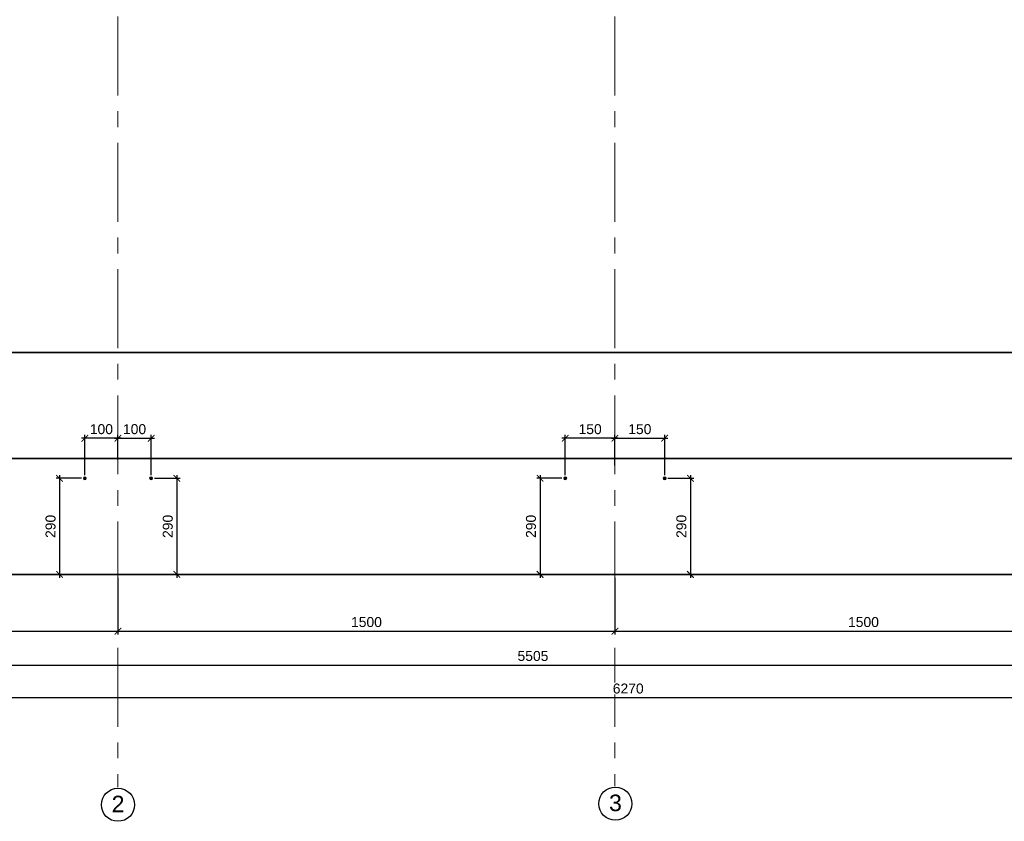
# Model space of a CAD drawing. Header units: millimetres. Extents: x -695122 to 440517, y 454270 to 574899.
# Tile 27 of 38: x 305135 to 334852, y 526515 to 550707. Entities that reach past the tile are written whole.
import ezdxf

# ---------------------------------------------------------------- set-up
doc = ezdxf.new("R2010")
doc.units = ezdxf.units.MM
doc.linetypes.add('осевая', pattern=[50.8, 31.75, -6.35, 6.35, -6.35])
for name, color, linetype, lineweight in [('Бетон', 7, 'Continuous', 50), ('ГТО-2_Размеры', 7, 'Continuous', 15), ('Отдел_Заглавные надписи', 7, 'Continuous', 30)]:
    doc.layers.add(name, color=color, linetype=linetype, lineweight=lineweight)
doc.layers.add('ГП_Штриховки', color=7, linetype='Continuous')
doc.layers.add('Оси', color=1, linetype='осевая')
doc.styles.add('arial', font='arial.ttf')
doc.styles.add('Рогун1', font='arial.ttf')
doc.dimstyles.new('100 мм', dxfattribs={"dimscale": 100, "dimtxt": 3.5, "dimasz": 2, "dimexe": 1, "dimexo": 1, "dimgap": 1.2, "dimtad": 1, "dimdec": 0, "dimlfac": 0.1, "dimrnd": 0.0001, "dimtxsty": 'Рогун1', "dimblk": 'ARCHTICK', "dimcen": 2.5, "dimdle": 1, "dimaunit": 1, "dimadec": 1, "dimazin": 0, "dimtfac": 1, "dimtdec": 0, "dimtmove": 1, "dimatfit": 3, "dimldrblk": 'ARCHTICK', "dimfxl": 1, "dimtfill": 1, "dimarcsym": 0})

# ---------------------------------------------------------------- blocks, each defined once
blk = doc.blocks.new('_ArchTick')
at = {"color": 0, "linetype": 'ByBlock', "const_width": 0.15}
blk.add_lwpolyline([(-0.5, -0.5), (0.5, 0.5)], dxfattribs=at)
blk = doc.blocks.new('*D25')
at = {"layer": 'Defpoints', "color": 0, "transparency": 16777216}
for p in [(293101, 533966), (308101, 533966), (308101, 532253)]:
    blk.add_point(p, dxfattribs=at)
at = {"layer": 'ГТО-2_Размеры', "color": 0, "lineweight": -2, "transparency": 16777216}
for p, q in [((293101, 533866), (293101, 532153)), ((308101, 533866), (308101, 532153)), ((293001, 532253), (308201, 532253))]:
    blk.add_line(p, q, dxfattribs=at)
at = {"layer": 'ГТО-2_Размеры', "color": 0, "lineweight": -2, "transparency": 16777216, "xscale": 200, "yscale": 200, "zscale": 200, "rotation": 180}
blk.add_blockref('_ArchTick', (293101, 532253), dxfattribs=at)
at = {"layer": 'ГТО-2_Размеры', "color": 0, "lineweight": -2, "transparency": 16777216, "xscale": 200, "yscale": 200, "zscale": 200}
blk.add_blockref('_ArchTick', (308101, 532253), dxfattribs=at)
at = {"layer": 'ГТО-2_Размеры', "color": 0, "transparency": 16777216, "insert": (300601, 532526), "char_height": 300, "attachment_point": 5, "style": 'Рогун1'}
blk.add_mtext('1500', dxfattribs=at)
blk = doc.blocks.new('*D6')
at = {"layer": 'Defpoints', "color": 0, "transparency": 16777216}
for p in [(308101, 533966), (323101, 533966), (323101, 532253)]:
    blk.add_point(p, dxfattribs=at)
at = {"layer": 'ГТО-2_Размеры', "color": 0, "lineweight": -2, "transparency": 16777216}
for p, q in [((308101, 533866), (308101, 532153)), ((323101, 533866), (323101, 532153)), ((308001, 532253), (323201, 532253))]:
    blk.add_line(p, q, dxfattribs=at)
at = {"layer": 'ГТО-2_Размеры', "color": 0, "lineweight": -2, "transparency": 16777216, "xscale": 200, "yscale": 200, "zscale": 200, "rotation": 180}
blk.add_blockref('_ArchTick', (308101, 532253), dxfattribs=at)
at = {"layer": 'ГТО-2_Размеры', "color": 0, "lineweight": -2, "transparency": 16777216, "xscale": 200, "yscale": 200, "zscale": 200}
blk.add_blockref('_ArchTick', (323101, 532253), dxfattribs=at)
at = {"layer": 'ГТО-2_Размеры', "color": 0, "transparency": 16777216, "insert": (315601, 532526), "char_height": 300, "attachment_point": 5, "style": 'Рогун1'}
blk.add_mtext('1500', dxfattribs=at)
blk = doc.blocks.new('*D7')
at = {"layer": 'Defpoints', "color": 0, "transparency": 16777216}
for p in [(323101, 533966), (338101, 533966), (338101, 532253)]:
    blk.add_point(p, dxfattribs=at)
at = {"layer": 'ГТО-2_Размеры', "color": 0, "lineweight": -2, "transparency": 16777216}
for p, q in [((323101, 533866), (323101, 532153)), ((338101, 533866), (338101, 532153)), ((323001, 532253), (338201, 532253))]:
    blk.add_line(p, q, dxfattribs=at)
at = {"layer": 'ГТО-2_Размеры', "color": 0, "lineweight": -2, "transparency": 16777216, "xscale": 200, "yscale": 200, "zscale": 200, "rotation": 180}
blk.add_blockref('_ArchTick', (323101, 532253), dxfattribs=at)
at = {"layer": 'ГТО-2_Размеры', "color": 0, "lineweight": -2, "transparency": 16777216, "xscale": 200, "yscale": 200, "zscale": 200}
blk.add_blockref('_ArchTick', (338101, 532253), dxfattribs=at)
at = {"layer": 'ГТО-2_Размеры', "color": 0, "transparency": 16777216, "insert": (330601, 532526), "char_height": 300, "attachment_point": 5, "style": 'Рогун1'}
blk.add_mtext('1500', dxfattribs=at)
blk = doc.blocks.new('*D27')
at = {"layer": 'Defpoints', "color": 0, "transparency": 16777216}
for p in [(292151, 533966), (354851, 533966), (354851, 530247)]:
    blk.add_point(p, dxfattribs=at)
at = {"layer": 'ГТО-2_Размеры', "color": 0, "lineweight": -2, "transparency": 16777216}
for p, q in [((292151, 533866), (292151, 530147)), ((354851, 533866), (354851, 530147)), ((292051, 530247), (354951, 530247))]:
    blk.add_line(p, q, dxfattribs=at)
at = {"layer": 'ГТО-2_Размеры', "color": 0, "lineweight": -2, "transparency": 16777216, "xscale": 200, "yscale": 200, "zscale": 200, "rotation": 180}
blk.add_blockref('_ArchTick', (292151, 530247), dxfattribs=at)
at = {"layer": 'ГТО-2_Размеры', "color": 0, "lineweight": -2, "transparency": 16777216, "xscale": 200, "yscale": 200, "zscale": 200}
blk.add_blockref('_ArchTick', (354851, 530247), dxfattribs=at)
at = {"layer": 'ГТО-2_Размеры', "color": 0, "transparency": 16777216, "insert": (323501, 530520), "char_height": 300, "attachment_point": 5, "style": 'Рогун1', "bg_fill": 3, "box_fill_scale": 1.1, "bg_fill_color": 256, "bg_fill_true_color": 13158600, "bg_fill_transparency": 0}
blk.add_mtext('6270', dxfattribs=at)
blk = doc.blocks.new('*D29')
at = {"layer": 'Defpoints', "color": 0, "transparency": 16777216}
for p in [(348151, 540666), (293101, 533966), (348151, 531229)]:
    blk.add_point(p, dxfattribs=at)
at = {"layer": 'ГТО-2_Размеры', "color": 0, "lineweight": -2, "transparency": 16777216}
for p, q in [((348151, 540566), (348151, 531129)), ((293101, 533866), (293101, 531129)), ((293001, 531229), (348251, 531229))]:
    blk.add_line(p, q, dxfattribs=at)
at = {"layer": 'ГТО-2_Размеры', "color": 0, "lineweight": -2, "transparency": 16777216, "xscale": 200, "yscale": 200, "zscale": 200, "rotation": 180}
blk.add_blockref('_ArchTick', (293101, 531229), dxfattribs=at)
at = {"layer": 'ГТО-2_Размеры', "color": 0, "lineweight": -2, "transparency": 16777216, "xscale": 200, "yscale": 200, "zscale": 200}
blk.add_blockref('_ArchTick', (348151, 531229), dxfattribs=at)
at = {"layer": 'ГТО-2_Размеры', "color": 0, "transparency": 16777216, "insert": (320626, 531503), "char_height": 300, "attachment_point": 5, "style": 'Рогун1'}
blk.add_mtext('5505', dxfattribs=at)
blk = doc.blocks.new('*D314')
at = {"layer": 'Defpoints', "color": 0, "transparency": 16777216}
for p in [(307101, 536866), (306340, 533966), (306751, 533966)]:
    blk.add_point(p, dxfattribs=at)
at = {"layer": 'ГТО-2_Размеры', "color": 0, "lineweight": -2, "transparency": 16777216}
for p, q in [((307001, 536866), (306240, 536866)), ((306340, 536966), (306340, 533866)), ((306651, 533966), (306240, 533966))]:
    blk.add_line(p, q, dxfattribs=at)
at = {"layer": 'ГТО-2_Размеры', "color": 0, "lineweight": -2, "transparency": 16777216, "xscale": 200, "yscale": 200, "zscale": 200}
for p, rotation in [((306340, 536866), 90), ((306340, 533966), 270)]:
    blk.add_blockref('_ArchTick', p, dxfattribs=dict(at, rotation=rotation))
at = {"layer": 'ГТО-2_Размеры', "color": 0, "transparency": 16777216, "insert": (306067, 535416), "char_height": 300, "attachment_point": 5, "rotation": 90, "style": 'Рогун1'}
blk.add_mtext('290', dxfattribs=at)
blk = doc.blocks.new('*D315')
at = {"layer": 'Defpoints', "color": 0, "transparency": 16777216}
for p in [(309101, 536866), (309351, 533966), (309879, 533966)]:
    blk.add_point(p, dxfattribs=at)
at = {"layer": 'ГТО-2_Размеры', "color": 0, "lineweight": -2, "transparency": 16777216}
for p, q in [((309201, 536866), (309979, 536866)), ((309879, 536966), (309879, 533866)), ((309451, 533966), (309979, 533966))]:
    blk.add_line(p, q, dxfattribs=at)
at = {"layer": 'ГТО-2_Размеры', "color": 0, "lineweight": -2, "transparency": 16777216, "xscale": 200, "yscale": 200, "zscale": 200}
for p, rotation in [((309879, 536866), 90), ((309879, 533966), 270)]:
    blk.add_blockref('_ArchTick', p, dxfattribs=dict(at, rotation=rotation))
at = {"layer": 'ГТО-2_Размеры', "color": 0, "transparency": 16777216, "insert": (309606, 535416), "char_height": 300, "attachment_point": 5, "rotation": 90, "style": 'Рогун1'}
blk.add_mtext('290', dxfattribs=at)
blk = doc.blocks.new('*D316')
at = {"layer": 'Defpoints', "color": 0, "transparency": 16777216}
for p in [(309101, 538074), (308101, 537775), (309101, 536866)]:
    blk.add_point(p, dxfattribs=at)
at = {"layer": 'ГТО-2_Размеры', "color": 0, "lineweight": -2, "transparency": 16777216}
for p, q in [((308101, 537875), (308101, 538174)), ((309101, 536966), (309101, 538174)), ((308001, 538074), (309201, 538074))]:
    blk.add_line(p, q, dxfattribs=at)
at = {"layer": 'ГТО-2_Размеры', "color": 0, "transparency": 16777216, "insert": (308601, 538348), "char_height": 300, "attachment_point": 5, "style": 'Рогун1', "bg_fill": 3, "box_fill_scale": 1.1, "bg_fill_color": 256, "bg_fill_true_color": 13158600, "bg_fill_transparency": 0}
blk.add_mtext('100', dxfattribs=at)
at = {"layer": 'ГТО-2_Размеры', "color": 0, "lineweight": -2, "transparency": 16777216, "xscale": 200, "yscale": 200, "zscale": 200, "rotation": 180}
blk.add_blockref('_ArchTick', (308101, 538074), dxfattribs=at)
at = {"layer": 'ГТО-2_Размеры', "color": 0, "lineweight": -2, "transparency": 16777216, "xscale": 200, "yscale": 200, "zscale": 200}
blk.add_blockref('_ArchTick', (309101, 538074), dxfattribs=at)
blk = doc.blocks.new('*D317')
at = {"layer": 'Defpoints', "color": 0, "transparency": 16777216}
for p in [(307101, 538074), (308101, 537332), (307101, 536866)]:
    blk.add_point(p, dxfattribs=at)
at = {"layer": 'ГТО-2_Размеры', "color": 0, "lineweight": -2, "transparency": 16777216}
for p, q in [((307101, 536966), (307101, 538174)), ((308101, 537432), (308101, 538174)), ((308201, 538074), (307001, 538074))]:
    blk.add_line(p, q, dxfattribs=at)
at = {"layer": 'ГТО-2_Размеры', "color": 0, "transparency": 16777216, "insert": (307601, 538348), "char_height": 300, "attachment_point": 5, "style": 'Рогун1', "bg_fill": 3, "box_fill_scale": 1.1, "bg_fill_color": 256, "bg_fill_true_color": 13158600, "bg_fill_transparency": 0}
blk.add_mtext('100', dxfattribs=at)
at = {"layer": 'ГТО-2_Размеры', "color": 0, "lineweight": -2, "transparency": 16777216, "xscale": 200, "yscale": 200, "zscale": 200, "rotation": 180}
blk.add_blockref('_ArchTick', (307101, 538074), dxfattribs=at)
at = {"layer": 'ГТО-2_Размеры', "color": 0, "lineweight": -2, "transparency": 16777216, "xscale": 200, "yscale": 200, "zscale": 200}
blk.add_blockref('_ArchTick', (308101, 538074), dxfattribs=at)
blk = doc.blocks.new('*D318')
at = {"layer": 'Defpoints', "color": 0, "transparency": 16777216}
for p in [(321601, 538074), (323101, 537775), (321601, 536866)]:
    blk.add_point(p, dxfattribs=at)
at = {"layer": 'ГТО-2_Размеры', "color": 0, "lineweight": -2, "transparency": 16777216}
for p, q in [((321601, 536966), (321601, 538174)), ((323101, 537875), (323101, 538174)), ((323201, 538074), (321501, 538074))]:
    blk.add_line(p, q, dxfattribs=at)
at = {"layer": 'ГТО-2_Размеры', "color": 0, "lineweight": -2, "transparency": 16777216, "xscale": 200, "yscale": 200, "zscale": 200, "rotation": 180}
blk.add_blockref('_ArchTick', (321601, 538074), dxfattribs=at)
at = {"layer": 'ГТО-2_Размеры', "color": 0, "lineweight": -2, "transparency": 16777216, "xscale": 200, "yscale": 200, "zscale": 200}
blk.add_blockref('_ArchTick', (323101, 538074), dxfattribs=at)
at = {"layer": 'ГТО-2_Размеры', "color": 0, "transparency": 16777216, "insert": (322351, 538348), "char_height": 300, "attachment_point": 5, "style": 'Рогун1'}
blk.add_mtext('150', dxfattribs=at)
blk = doc.blocks.new('*D319')
at = {"layer": 'Defpoints', "color": 0, "transparency": 16777216}
for p in [(321601, 536866), (320840, 533966), (321251, 533966)]:
    blk.add_point(p, dxfattribs=at)
at = {"layer": 'ГТО-2_Размеры', "color": 0, "lineweight": -2, "transparency": 16777216}
for p, q in [((321501, 536866), (320740, 536866)), ((320840, 536966), (320840, 533866)), ((321151, 533966), (320740, 533966))]:
    blk.add_line(p, q, dxfattribs=at)
at = {"layer": 'ГТО-2_Размеры', "color": 0, "lineweight": -2, "transparency": 16777216, "xscale": 200, "yscale": 200, "zscale": 200}
for p, rotation in [((320840, 536866), 90), ((320840, 533966), 270)]:
    blk.add_blockref('_ArchTick', p, dxfattribs=dict(at, rotation=rotation))
at = {"layer": 'ГТО-2_Размеры', "color": 0, "transparency": 16777216, "insert": (320567, 535416), "char_height": 300, "attachment_point": 5, "rotation": 90, "style": 'Рогун1'}
blk.add_mtext('290', dxfattribs=at)
blk = doc.blocks.new('*D320')
at = {"layer": 'Defpoints', "color": 0, "transparency": 16777216}
for p in [(324601, 538074), (323101, 537157), (324601, 536866)]:
    blk.add_point(p, dxfattribs=at)
at = {"layer": 'ГТО-2_Размеры', "color": 0, "lineweight": -2, "transparency": 16777216}
for p, q in [((323101, 537257), (323101, 538174)), ((324601, 536966), (324601, 538174)), ((323001, 538074), (324701, 538074))]:
    blk.add_line(p, q, dxfattribs=at)
at = {"layer": 'ГТО-2_Размеры', "color": 0, "lineweight": -2, "transparency": 16777216, "xscale": 200, "yscale": 200, "zscale": 200, "rotation": 180}
blk.add_blockref('_ArchTick', (323101, 538074), dxfattribs=at)
at = {"layer": 'ГТО-2_Размеры', "color": 0, "lineweight": -2, "transparency": 16777216, "xscale": 200, "yscale": 200, "zscale": 200}
blk.add_blockref('_ArchTick', (324601, 538074), dxfattribs=at)
at = {"layer": 'ГТО-2_Размеры', "color": 0, "transparency": 16777216, "insert": (323851, 538348), "char_height": 300, "attachment_point": 5, "style": 'Рогун1'}
blk.add_mtext('150', dxfattribs=at)
blk = doc.blocks.new('*D321')
at = {"layer": 'Defpoints', "color": 0, "transparency": 16777216}
for p in [(324601, 536866), (324851, 533966), (325379, 533966)]:
    blk.add_point(p, dxfattribs=at)
at = {"layer": 'ГТО-2_Размеры', "color": 0, "lineweight": -2, "transparency": 16777216}
for p, q in [((324701, 536866), (325479, 536866)), ((325379, 536966), (325379, 533866)), ((324951, 533966), (325479, 533966))]:
    blk.add_line(p, q, dxfattribs=at)
at = {"layer": 'ГТО-2_Размеры', "color": 0, "lineweight": -2, "transparency": 16777216, "xscale": 200, "yscale": 200, "zscale": 200}
for p, rotation in [((325379, 536866), 90), ((325379, 533966), 270)]:
    blk.add_blockref('_ArchTick', p, dxfattribs=dict(at, rotation=rotation))
at = {"layer": 'ГТО-2_Размеры', "color": 0, "transparency": 16777216, "insert": (325106, 535416), "char_height": 300, "attachment_point": 5, "rotation": 90, "style": 'Рогун1'}
blk.add_mtext('290', dxfattribs=at)

msp = doc.modelspace()

# ---------------------------------------------------------------- hatches: boundary and pattern name
at = {"layer": 'ГП_Штриховки', "true_color": 0x000000, "transparency": 33554610}
h = msp.add_hatch(color=18, dxfattribs=at)
h.dxf.hatch_style = 1
h.paths.add_polyline_path([(307145.4422274, 536865.6074315, 1), (307057.4422274, 536865.6074315, 1)])
h = msp.add_hatch(color=18, dxfattribs=at)
h.dxf.hatch_style = 1
h.paths.add_polyline_path([(309145.4422274, 536865.6074315, 1), (309057.4422274, 536865.6074315, 1)])
h = msp.add_hatch(color=18, dxfattribs=at)
h.dxf.hatch_style = 1
h.paths.add_polyline_path([(321645.4422328, 536865.6074315, 1), (321557.4422328, 536865.6074315, 1)])
h = msp.add_hatch(color=18, dxfattribs=at)
h.dxf.hatch_style = 1
h.paths.add_polyline_path([(324645.4422323, 536865.6074312, 1), (324557.4422323, 536865.6074312, 1)])

# ---------------------------------------------------------------- linework, layer by layer
at = {"lineweight": 20}
for centre in [(307101.4422274, 536865.6074315), (307101.4422274, 536865.6074315), (309101.4422274, 536865.6074315), (309101.4422274, 536865.6074315), (321601.4422328, 536865.6074315), (321601.4422328, 536865.6074315), (324601.4422323, 536865.6074312), (324601.4422323, 536865.6074312)]:
    msp.add_circle(centre, 44, dxfattribs=at)
at = {"layer": 'Бетон', "color": 2, "lineweight": 35, "ltscale": 10}
for points in [[(353026.5002182, 562665.6074311), (351327.835435, 562665.6074311), (348127.835435, 561065.6074311), (292151.4422325, 561065.6074319), (292151.4422325, 533965.6074311), (353038.9696723, 533965.6074311)], [(292151.4422325, 540665.6074311), (348151.4422328, 540665.6074311)], [(292251.4422325, 537465.6074311), (351351.4422328, 537465.6074311)]]:
    msp.add_lwpolyline(points, dxfattribs=at)
at = {"layer": 'Оси', "linetype": 'осевая', "lineweight": 15, "ltscale": 75}
for points in [[(308101.4422325, 566039.357953), (308101.4422325, 527514.8480918)], [(323101.4422325, 566039.357953), (323101.4422325, 527514.8480918)]]:
    msp.add_lwpolyline(points, dxfattribs=at)

# ---------------------------------------------------------------- dimensions: what is measured, and where the dimension line sits
at = {"layer": 'ГТО-2_Размеры'}
for base, p1, p2, picture, middle in [((348151.4422327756, 531229.3302701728), (293101.4422325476, 533965.6074311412), (348151.4422327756, 540665.6074311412), '*D29', (320626.4422326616, 531502.5021664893)), ((308101.4422325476, 532253.2685137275), (293101.4422325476, 533965.6074311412), (308101.4422325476, 533965.6074311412), '*D25', (300601.4422325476, 532526.4404100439)), ((323101.4422325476, 532253.2685137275), (308101.4422325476, 533965.6074311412), (323101.4422325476, 533965.6074311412), '*D6', (315601.4422325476, 532526.4404100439)), ((338101.4422325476, 532253.2685137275), (323101.4422325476, 533965.6074311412), (338101.4422325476, 533965.6074311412), '*D7', (330601.4422325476, 532526.4404100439))]:
    dim = msp.add_linear_dim(base=base, p1=p1, p2=p2, dimstyle='100 мм', override={"dimtxt": 3, "dimdec": 6, "dimtfill": 0}, dxfattribs=at)
    dim.commit()
    dim.dimension.update_dxf_attribs({"geometry": picture, "text_midpoint": middle})
dim = msp.add_linear_dim(base=(321601.4422328, 538074.330579), p1=(323101.4422325, 537775.4904762), p2=(321601.4422328, 536865.6074315), angle=180, dimstyle='100 мм', override={"dimtxt": 3, "dimdec": 6, "dimtfill": 0}, dxfattribs=at)
dim.commit()
dim.dimension.update_dxf_attribs({"geometry": '*D318', "text_midpoint": (322351.4422327, 538074.330579), "dimtype": 160})
dim = msp.add_linear_dim(base=(324601.4422323, 538074.3305787), p1=(323101.4422325, 537156.5659761), p2=(324601.4422323, 536865.6074312), dimstyle='100 мм', override={"dimtxt": 3, "dimdec": 6, "dimtfill": 0}, dxfattribs=at)
dim.commit()
dim.dimension.update_dxf_attribs({"geometry": '*D320', "text_midpoint": (323851.4422324, 538074.3305787), "dimtype": 160})

# ---------------------------------------------------------------- next in the draw order: texts
at = {"layer": 'Отдел_Заглавные надписи', "char_height": 500, "attachment_point": 5, "style": 'arial', "bg_fill": 3, "box_fill_scale": 1.5, "bg_fill_color": 256, "bg_fill_transparency": 0}
for s, insert in [('\\pxqc;2', (308103.6693837, 527037.0565547)), ('\\pxqc;3', (323115.35832, 527068.0908436))]:
    msp.add_mtext(s, dxfattribs=dict(at, insert=insert))

# ---------------------------------------------------------------- next in the draw order: dimensions: what is measured, and where the dimension line sits
at = {"layer": 'ГТО-2_Размеры'}
dim = msp.add_linear_dim(base=(354851.4422325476, 530247.229908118), p1=(292151.4422325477, 533965.6074311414), p2=(354851.4422325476, 533965.6074311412), dimstyle='100 мм', override={"dimtxt": 3, "dimdec": 6}, dxfattribs=at)
dim.commit()
dim.dimension.update_dxf_attribs({"geometry": '*D27', "text_midpoint": (323501.4422325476, 530520.4018044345)})

# ---------------------------------------------------------------- next in the draw order: linework, layer by layer
for centre in [(308101.4422325, 527014.8480918), (323113.1311689, 527045.8823807)]:
    msp.add_circle(centre, 500)

# ---------------------------------------------------------------- next in the draw order: dimensions: what is measured, and where the dimension line sits
for base, p1, p2, picture, middle in [((306339.7665414, 533965.6074311), (307101.4422274, 536865.6074315), (306751.4422274, 533965.6074311), '*D314', (306066.5946451, 535415.6074313)), ((309879.4011774, 533965.6074311), (309101.4422274, 536865.6074315), (309351.4422274, 533965.6074311), '*D315', (309606.2292811, 535415.6074313)), ((320839.7665468, 533965.6074311), (321601.4422328, 536865.6074315), (321251.4422328, 533965.6074311), '*D319', (320566.5946505, 535415.6074313)), ((325379.4011824, 533965.6074308), (324601.4422323, 536865.6074312), (324851.4422323, 533965.6074308), '*D321', (325106.2292861, 535415.607431))]:
    dim = msp.add_linear_dim(base=base, p1=p1, p2=p2, angle=90, dimstyle='100 мм', override={"dimtxt": 3, "dimdec": 6, "dimtfill": 0}, dxfattribs=at)
    dim.commit()
    dim.dimension.update_dxf_attribs({"geometry": picture, "text_midpoint": middle})

# ---------------------------------------------------------------- next in the draw order: dimensions: what is measured, and where the dimension line sits
dim = msp.add_linear_dim(base=(309101.4422273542, 538074.3305790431), p1=(308101.4422221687, 537775.4904765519), p2=(309101.4422273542, 536865.6074315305), dimstyle='100 мм', override={"dimtxt": 3, "dimdec": 6}, dxfattribs=at)
dim.commit()
dim.dimension.update_dxf_attribs({"geometry": '*D316', "text_midpoint": (308601.4422247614, 538074.3305790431), "dimtype": 160})

# ---------------------------------------------------------------- next in the draw order: dimensions: what is measured, and where the dimension line sits
dim = msp.add_linear_dim(base=(307101.4422273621, 538074.3305790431), p1=(308101.4422325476, 537332.4949413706), p2=(307101.4422273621, 536865.6074315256), angle=180, dimstyle='100 мм', override={"dimtxt": 3, "dimdec": 6}, dxfattribs=at)
dim.commit()
dim.dimension.update_dxf_attribs({"geometry": '*D317', "text_midpoint": (307601.4422247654, 538074.3305790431), "dimtype": 160})

doc.saveas('drawing.dxf')
